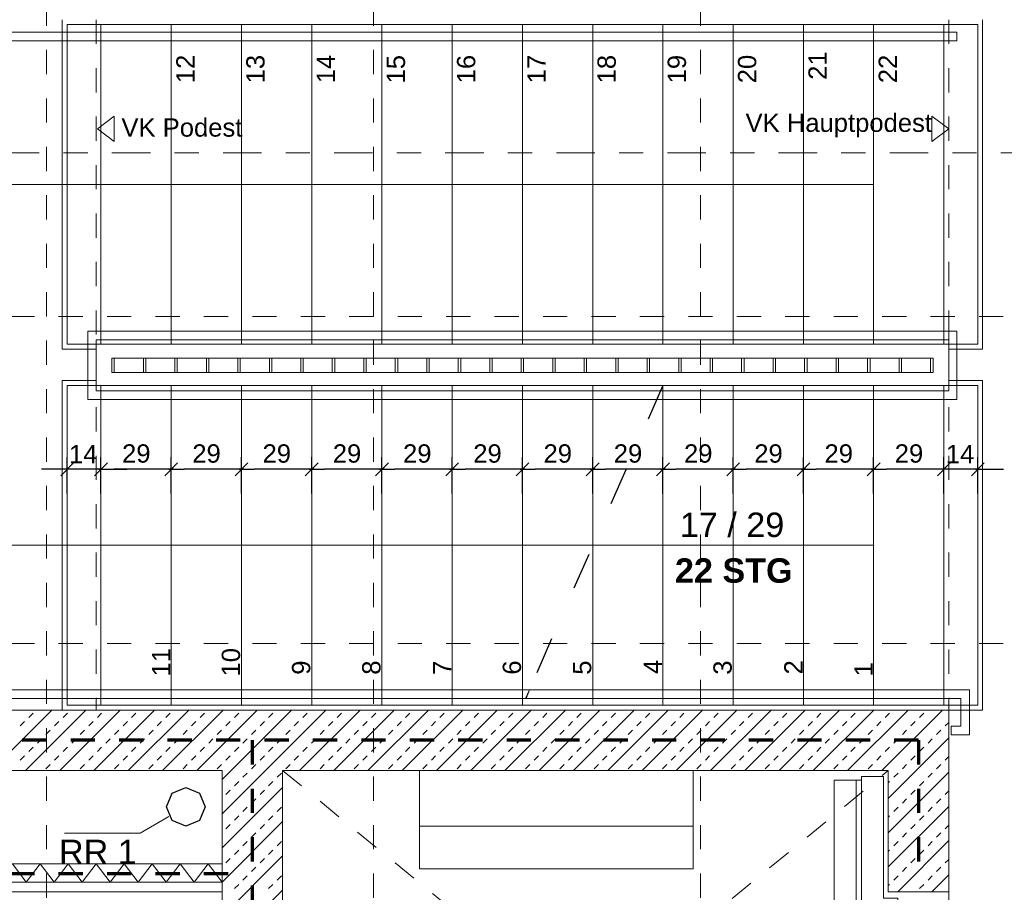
# Model space of a CAD drawing. Header units: metres. Extents: x -45.2 to 14.3, y -31.8 to 10.2.
# Tile 105 of 141: x -21.7 to -17.6, y -3.7 to -0.1. Entities that reach past the tile are written whole.
import ezdxf

# ---------------------------------------------------------------- set-up
doc = ezdxf.new("R2010")
doc.units = ezdxf.units.M
doc.header["$LTSCALE"] = 0.05
for name, pattern in [('Achsen 01', [5.291531, 3.175, -1.058062, 0.352704, -0.705764]), ('gestrichelt - 01', [2, 1, -1]), ('gestrichelt - 02', [4, 2, -2]), ('ISO-07 Punktiert', [0.889, 0.127, -0.762]), ('LPME_Schnittlinie', [7.62, 3.048, -4.572]), ('Raster 01', [2, 1, -1]), ('VW-01 Strichlinie kurz', [2, 1, -1])]:
    doc.linetypes.add(name, pattern=pattern)
doc.layers.get('0').update_dxf_attribs({"lineweight": 25})
for name, color, linetype, lineweight in [('013_Beton und Stahlbetonarbeiten-000 Unterzüge', 7, 'ISO-07 Punktiert', 13), ('013_Beton und Stahlbetonarbeiten-340 Innenwände', 7, 'Continuous', 18), ('031_Metallbauarbeiten-340 Treppen Geländer', 7, 'Continuous', 9), ('039_Trockenbauarbeiten-340 Gipskarton', 7, 'Continuous', 9), ('AV1-Brandschutzkonzept-Brandschutzkonzept', 7, 'Continuous', 5), ('AV1-Schnitt Achsen', 7, 'Achsen 01', 18)]:
    doc.layers.add(name, color=color, linetype=linetype, lineweight=lineweight)
for name, color, linetype, lineweight, true_color in [('013_Beton und Stahlbetonarbeiten-350 Stahlbeton Treppe Ansicht', 7, 'Continuous', 9, 0xa6a6a6), ('039_Trockenbauarbeiten-340 Dämmung', 7, 'Continuous', 9, 0xc0c0c0), ('045_Sanitär Betriebseinrichtung-allg.', 9, 'Continuous', 13, 0x808080), ('069_Aufzüge-allg.', 7, 'Continuous', 9, 0x777777), ('069_Aufzüge-Motor', 7, 'Continuous', 9, 0xaaaaaa), ('069_Aufzüge-Tür', 7, 'Continuous', 9, 0xaaaaaa), ('AV1-Raster', 7, 'Raster 01', 9, 0xa6a6a6), ('Beschriftung', 7, 'Continuous', 9, 0x555555)]:
    doc.layers.add(name, color=color, linetype=linetype, lineweight=lineweight, true_color=true_color)
doc.styles.add('Arial', font='arial.ttf')
doc.styles.add('Arial (bold)', font='arialbd.ttf')

msp = doc.modelspace()

# ---------------------------------------------------------------- linework, layer by layer
at = {"color": 0, "linetype": 'ByBlock', "lineweight": -2}
for p, q in [((-21.505, -1.9812), (-21.568, -1.9812)), ((-21.385, -1.9812), (-21.322, -1.9812)), ((-21.385, -1.9812), (-21.322, -1.9812)), ((-21.075, -1.9812), (-21.138, -1.9812)), ((-21.095, -1.9812), (-21.032, -1.9812)), ((-20.785, -1.9812), (-20.848, -1.9812)), ((-20.805, -1.9812), (-20.742, -1.9812)), ((-20.495, -1.9812), (-20.558, -1.9812)), ((-20.515, -1.9812), (-20.452, -1.9812)), ((-20.205, -1.9812), (-20.268, -1.9812)), ((-20.225, -1.9812), (-20.162, -1.9812)), ((-19.915, -1.9812), (-19.978, -1.9812)), ((-19.935, -1.9812), (-19.872, -1.9812)), ((-19.625, -1.9812), (-19.688, -1.9812)), ((-19.645, -1.9812), (-19.582, -1.9812)), ((-19.335, -1.9812), (-19.398, -1.9812)), ((-19.355, -1.9812), (-19.292, -1.9812)), ((-19.045, -1.9812), (-19.108, -1.9812)), ((-19.065, -1.9812), (-19.002, -1.9812)), ((-18.755, -1.9812), (-18.818, -1.9812)), ((-18.775, -1.9812), (-18.712, -1.9812)), ((-18.465, -1.9812), (-18.528, -1.9812)), ((-18.485, -1.9812), (-18.422, -1.9812)), ((-18.175, -1.9812), (-18.238, -1.9812)), ((-18.195, -1.9812), (-18.132, -1.9812)), ((-17.885, -1.9812), (-17.948, -1.9812)), ((-17.885, -1.9812), (-17.948, -1.9812)), ((-17.765, -1.9812), (-17.702, -1.9812))]:
    msp.add_line(p, q, dxfattribs=at)
at = {"color": 0, "linetype": 'Continuous', "lineweight": -2}
for p, q in [((-21.4885, -1.9547), (-21.5415, -2.0077)), ((-21.4015, -2.0077), (-21.3485, -1.9547)), ((-21.4015, -2.0077), (-21.3485, -1.9547)), ((-21.0585, -1.9547), (-21.1115, -2.0077)), ((-21.1115, -2.0077), (-21.0585, -1.9547)), ((-20.7685, -1.9547), (-20.8215, -2.0077)), ((-20.8215, -2.0077), (-20.7685, -1.9547)), ((-20.4785, -1.9547), (-20.5315, -2.0077)), ((-20.5315, -2.0077), (-20.4785, -1.9547)), ((-20.1885, -1.9547), (-20.2415, -2.0077)), ((-20.2415, -2.0077), (-20.1885, -1.9547)), ((-19.8985, -1.9547), (-19.9515, -2.0077)), ((-19.9515, -2.0077), (-19.8985, -1.9547)), ((-19.6085, -1.9547), (-19.6615, -2.0077)), ((-19.6615, -2.0077), (-19.6085, -1.9547)), ((-19.3185, -1.9547), (-19.3715, -2.0077)), ((-19.3715, -2.0077), (-19.3185, -1.9547)), ((-19.0285, -1.9547), (-19.0815, -2.0077)), ((-19.0815, -2.0077), (-19.0285, -1.9547)), ((-18.7385, -1.9547), (-18.7915, -2.0077)), ((-18.7915, -2.0077), (-18.7385, -1.9547)), ((-18.4485, -1.9547), (-18.5015, -2.0077)), ((-18.5015, -2.0077), (-18.4485, -1.9547)), ((-18.1585, -1.9547), (-18.2115, -2.0077)), ((-18.2115, -2.0077), (-18.1585, -1.9547)), ((-17.8685, -1.9547), (-17.9215, -2.0077)), ((-17.8685, -1.9547), (-17.9215, -2.0077)), ((-17.7815, -2.0077), (-17.7285, -1.9547))]:
    msp.add_line(p, q, dxfattribs=at)
at = {"layer": '013_Beton und Stahlbetonarbeiten-000 Unterzüge', "linetype": 'VW-01 Strichlinie kurz'}
msp.add_lwpolyline([(-18.125, -5.275), (-18.125, -3.725), (-17.875, -3.725), (-17.875, -5.275)], close=True, dxfattribs=at)
at = {"layer": '013_Beton und Stahlbetonarbeiten-340 Innenwände', "color": 251, "linetype": 'Continuous', "lineweight": 13, "true_color": 0x4c4c4c}
for p, q in [((-21.5784, -2.975), (-21.8284, -3.225)), ((-21.437, -2.975), (-21.687, -3.225)), ((-21.6728, -3.0052), (-21.6551, -2.9875)), ((-21.2956, -2.975), (-21.5456, -3.225)), ((-21.5314, -3.0052), (-21.5137, -2.9875)), ((-21.1542, -2.975), (-21.4042, -3.225)), ((-21.39, -3.0052), (-21.3723, -2.9875)), ((-21.0127, -2.975), (-21.2627, -3.225)), ((-21.2486, -3.0052), (-21.2309, -2.9875)), ((-20.8713, -2.975), (-21.1213, -3.225)), ((-21.1071, -3.0052), (-21.0895, -2.9875)), ((-20.7299, -2.975), (-20.9799, -3.225)), ((-20.9657, -3.0052), (-20.948, -2.9875)), ((-20.447, -2.975), (-20.875, -3.403)), ((-20.5885, -2.975), (-20.875, -3.2615)), ((-20.8243, -3.0052), (-20.8066, -2.9875)), ((-20.6829, -3.0052), (-20.6652, -2.9875)), ((-20.3056, -2.975), (-20.5556, -3.225)), ((-20.5415, -3.0052), (-20.5238, -2.9875)), ((-20.1642, -2.975), (-20.4142, -3.225)), ((-20.4, -3.0052), (-20.3824, -2.9875)), ((-20.0228, -2.975), (-20.2728, -3.225)), ((-20.2586, -3.0052), (-20.2409, -2.9875)), ((-19.8814, -2.975), (-20.1314, -3.225)), ((-20.1172, -3.0052), (-20.0995, -2.9875)), ((-19.7399, -2.975), (-19.9899, -3.225)), ((-19.9758, -3.0052), (-19.9581, -2.9875)), ((-19.5985, -2.975), (-19.8485, -3.225)), ((-19.8343, -3.0052), (-19.8167, -2.9875)), ((-19.4571, -2.975), (-19.7071, -3.225)), ((-19.6929, -3.0052), (-19.6752, -2.9875)), ((-19.3157, -2.975), (-19.5657, -3.225)), ((-19.5515, -3.0052), (-19.5338, -2.9875)), ((-19.1743, -2.975), (-19.4243, -3.225)), ((-19.4101, -3.0052), (-19.3924, -2.9875)), ((-19.0328, -2.975), (-19.2828, -3.225)), ((-19.2687, -3.0052), (-19.251, -2.9875)), ((-18.8914, -2.975), (-19.1414, -3.225)), ((-19.1272, -3.0052), (-19.1096, -2.9875)), ((-18.75, -2.975), (-19, -3.225)), ((-18.9858, -3.0052), (-18.9681, -2.9875)), ((-18.6086, -2.975), (-18.8586, -3.225)), ((-18.8444, -3.0052), (-18.8267, -2.9875)), ((-18.4672, -2.975), (-18.7172, -3.225)), ((-18.703, -3.0052), (-18.6853, -2.9875)), ((-18.3257, -2.975), (-18.5757, -3.225)), ((-18.5616, -3.0052), (-18.5439, -2.9875)), ((-18.1843, -2.975), (-18.4343, -3.225)), ((-18.4201, -3.0052), (-18.4025, -2.9875)), ((-18.0429, -2.975), (-18.2929, -3.225)), ((-18.2787, -3.0052), (-18.261, -2.9875)), ((-17.9015, -2.975), (-18.1515, -3.225)), ((-18.1373, -3.0052), (-18.1196, -2.9875)), ((-17.9959, -3.0052), (-17.9782, -2.9875)), ((-21.7082, -3.0406), (-21.6905, -3.0229)), ((-21.5668, -3.0406), (-21.5491, -3.0229)), ((-21.4253, -3.0406), (-21.4077, -3.0229)), ((-21.2839, -3.0406), (-21.2662, -3.0229)), ((-21.1425, -3.0406), (-21.1248, -3.0229)), ((-21.0011, -3.0406), (-20.9834, -3.0229)), ((-20.8597, -3.0406), (-20.842, -3.0229)), ((-20.7182, -3.0406), (-20.7006, -3.0229)), ((-20.5768, -3.0406), (-20.5591, -3.0229)), ((-20.4354, -3.0406), (-20.4177, -3.0229)), ((-20.294, -3.0406), (-20.2763, -3.0229)), ((-20.1525, -3.0406), (-20.1349, -3.0229)), ((-20.0111, -3.0406), (-19.9934, -3.0229)), ((-19.8697, -3.0406), (-19.852, -3.0229)), ((-19.7283, -3.0406), (-19.7106, -3.0229)), ((-19.5869, -3.0406), (-19.5692, -3.0229)), ((-19.4454, -3.0406), (-19.4278, -3.0229)), ((-19.304, -3.0406), (-19.2863, -3.0229)), ((-19.1626, -3.0406), (-19.1449, -3.0229)), ((-19.0212, -3.0406), (-19.0035, -3.0229)), ((-18.8798, -3.0406), (-18.8621, -3.0229)), ((-18.7383, -3.0406), (-18.7207, -3.0229)), ((-18.5969, -3.0406), (-18.5792, -3.0229)), ((-18.4555, -3.0406), (-18.4378, -3.0229)), ((-18.3141, -3.0406), (-18.2964, -3.0229)), ((-18.1726, -3.0406), (-18.155, -3.0229)), ((-18.0312, -3.0406), (-18.0135, -3.0229)), ((-17.8898, -3.0406), (-17.875, -3.0258)), ((-21.6021, -3.0759), (-21.5844, -3.0582)), ((-21.4607, -3.0759), (-21.443, -3.0582)), ((-21.3193, -3.0759), (-21.3016, -3.0582)), ((-21.1778, -3.0759), (-21.1602, -3.0582)), ((-21.0364, -3.0759), (-21.0187, -3.0582)), ((-20.895, -3.0759), (-20.8773, -3.0582)), ((-20.7536, -3.0759), (-20.7359, -3.0582)), ((-20.6122, -3.0759), (-20.5945, -3.0582)), ((-20.4707, -3.0759), (-20.4531, -3.0582)), ((-20.3293, -3.0759), (-20.3116, -3.0582)), ((-20.1879, -3.0759), (-20.1702, -3.0582)), ((-20.0465, -3.0759), (-20.0288, -3.0582)), ((-19.9051, -3.0759), (-19.8874, -3.0582)), ((-19.7636, -3.0759), (-19.746, -3.0582)), ((-19.6222, -3.0759), (-19.6045, -3.0582)), ((-19.4808, -3.0759), (-19.4631, -3.0582)), ((-19.3394, -3.0759), (-19.3217, -3.0582)), ((-19.1979, -3.0759), (-19.1803, -3.0582)), ((-19.0565, -3.0759), (-19.0389, -3.0582)), ((-18.9151, -3.0759), (-18.8974, -3.0582)), ((-18.7737, -3.0759), (-18.756, -3.0582)), ((-18.6323, -3.0759), (-18.6146, -3.0582)), ((-18.4908, -3.0759), (-18.4732, -3.0582)), ((-18.3494, -3.0759), (-18.3317, -3.0582)), ((-18.208, -3.0759), (-18.1903, -3.0582)), ((-18.0666, -3.0759), (-18.0489, -3.0582)), ((-17.9252, -3.0759), (-17.9075, -3.0582)), ((-21.6728, -3.1466), (-21.6551, -3.1289)), ((-21.6375, -3.1113), (-21.6198, -3.0936)), ((-21.5314, -3.1466), (-21.5137, -3.1289)), ((-21.496, -3.1113), (-21.4784, -3.0936)), ((-21.39, -3.1466), (-21.3723, -3.1289)), ((-21.3546, -3.1113), (-21.3369, -3.0936)), ((-21.2486, -3.1466), (-21.2309, -3.1289)), ((-21.2132, -3.1113), (-21.1955, -3.0936)), ((-21.1071, -3.1466), (-21.0895, -3.1289)), ((-21.0718, -3.1113), (-21.0541, -3.0936)), ((-20.9657, -3.1466), (-20.948, -3.1289)), ((-20.9304, -3.1113), (-20.9127, -3.0936)), ((-20.8243, -3.1466), (-20.8066, -3.1289)), ((-20.7889, -3.1113), (-20.7713, -3.0936)), ((-20.6829, -3.1466), (-20.6652, -3.1289)), ((-20.6475, -3.1113), (-20.6298, -3.0936)), ((-20.5415, -3.1466), (-20.5238, -3.1289)), ((-20.5061, -3.1113), (-20.4884, -3.0936)), ((-20.4, -3.1466), (-20.3824, -3.1289)), ((-20.3647, -3.1113), (-20.347, -3.0936)), ((-20.2586, -3.1466), (-20.2409, -3.1289)), ((-20.2233, -3.1113), (-20.2056, -3.0936)), ((-20.1172, -3.1466), (-20.0995, -3.1289)), ((-20.0818, -3.1113), (-20.0642, -3.0936)), ((-19.9758, -3.1466), (-19.9581, -3.1289)), ((-19.9404, -3.1113), (-19.9227, -3.0936)), ((-19.8343, -3.1466), (-19.8167, -3.1289)), ((-19.799, -3.1113), (-19.7813, -3.0936)), ((-19.6929, -3.1466), (-19.6752, -3.1289)), ((-19.6576, -3.1113), (-19.6399, -3.0936)), ((-19.5515, -3.1466), (-19.5338, -3.1289)), ((-19.5161, -3.1113), (-19.4985, -3.0936)), ((-19.4101, -3.1466), (-19.3924, -3.1289)), ((-19.3747, -3.1113), (-19.357, -3.0936)), ((-19.2687, -3.1466), (-19.251, -3.1289)), ((-19.2333, -3.1113), (-19.2156, -3.0936)), ((-19.1272, -3.1466), (-19.1096, -3.1289)), ((-19.0919, -3.1113), (-19.0742, -3.0936)), ((-18.9858, -3.1466), (-18.9681, -3.1289)), ((-18.9505, -3.1113), (-18.9328, -3.0936)), ((-18.8444, -3.1466), (-18.8267, -3.1289)), ((-18.809, -3.1113), (-18.7914, -3.0936)), ((-18.703, -3.1466), (-18.6853, -3.1289)), ((-18.6676, -3.1113), (-18.6499, -3.0936)), ((-18.5616, -3.1466), (-18.5439, -3.1289)), ((-18.5262, -3.1113), (-18.5085, -3.0936)), ((-18.4201, -3.1466), (-18.4025, -3.1289)), ((-18.3848, -3.1113), (-18.3671, -3.0936)), ((-18.2787, -3.1466), (-18.261, -3.1289)), ((-18.2434, -3.1113), (-18.2257, -3.0936)), ((-18.1373, -3.1466), (-18.1196, -3.1289)), ((-17.875, -3.09), (-18.125, -3.34)), ((-18.1019, -3.1113), (-18.0843, -3.0936)), ((-17.9959, -3.1466), (-17.9782, -3.1289)), ((-17.9605, -3.1113), (-17.9428, -3.0936)), ((-21.7082, -3.182), (-21.6905, -3.1643)), ((-21.5668, -3.182), (-21.5491, -3.1643)), ((-21.4253, -3.182), (-21.4077, -3.1643)), ((-21.2839, -3.182), (-21.2662, -3.1643)), ((-21.1425, -3.182), (-21.1248, -3.1643)), ((-21.0011, -3.182), (-20.9834, -3.1643)), ((-20.8597, -3.182), (-20.842, -3.1643)), ((-20.7182, -3.182), (-20.7006, -3.1643)), ((-20.5768, -3.182), (-20.5591, -3.1643)), ((-20.4354, -3.182), (-20.4177, -3.1643)), ((-20.294, -3.182), (-20.2763, -3.1643)), ((-20.1525, -3.182), (-20.1349, -3.1643)), ((-20.0111, -3.182), (-19.9934, -3.1643)), ((-19.8697, -3.182), (-19.852, -3.1643)), ((-19.7283, -3.182), (-19.7106, -3.1643)), ((-19.5869, -3.182), (-19.5692, -3.1643)), ((-19.4454, -3.182), (-19.4278, -3.1643)), ((-19.304, -3.182), (-19.2863, -3.1643)), ((-19.1626, -3.182), (-19.1449, -3.1643)), ((-19.0212, -3.182), (-19.0035, -3.1643)), ((-18.8798, -3.182), (-18.8621, -3.1643)), ((-18.7383, -3.182), (-18.7207, -3.1643)), ((-18.5969, -3.182), (-18.5792, -3.1643)), ((-18.4555, -3.182), (-18.4378, -3.1643)), ((-18.3141, -3.182), (-18.2964, -3.1643)), ((-18.1726, -3.182), (-18.155, -3.1643)), ((-18.0312, -3.182), (-18.0135, -3.1643)), ((-17.8898, -3.182), (-17.875, -3.1672)), ((-21.6021, -3.2173), (-21.5844, -3.1997)), ((-21.4607, -3.2173), (-21.443, -3.1997)), ((-21.3193, -3.2173), (-21.3016, -3.1997)), ((-21.1778, -3.2173), (-21.1602, -3.1997)), ((-21.0364, -3.2173), (-21.0187, -3.1997)), ((-20.895, -3.2173), (-20.8773, -3.1997)), ((-20.7536, -3.2173), (-20.7359, -3.1997)), ((-20.6122, -3.2173), (-20.5945, -3.1997)), ((-20.4707, -3.2173), (-20.4531, -3.1997)), ((-20.3293, -3.2173), (-20.3116, -3.1997)), ((-20.1879, -3.2173), (-20.1702, -3.1997)), ((-20.0465, -3.2173), (-20.0288, -3.1997)), ((-19.9051, -3.2173), (-19.8874, -3.1997)), ((-19.7636, -3.2173), (-19.746, -3.1997)), ((-19.6222, -3.2173), (-19.6045, -3.1997)), ((-19.4808, -3.2173), (-19.4631, -3.1997)), ((-19.3394, -3.2173), (-19.3217, -3.1997)), ((-19.1979, -3.2173), (-19.1803, -3.1997)), ((-19.0565, -3.2173), (-19.0389, -3.1997)), ((-18.9151, -3.2173), (-18.8974, -3.1997)), ((-18.7737, -3.2173), (-18.756, -3.1997)), ((-18.6323, -3.2173), (-18.6146, -3.1997)), ((-18.4908, -3.2173), (-18.4732, -3.1997)), ((-18.3494, -3.2173), (-18.3317, -3.1997)), ((-18.208, -3.2173), (-18.1903, -3.1997)), ((-18.0666, -3.2173), (-18.0489, -3.1997)), ((-17.9252, -3.2173), (-17.9075, -3.1997)), ((-20.7889, -3.2527), (-20.7713, -3.235)), ((-20.6475, -3.2527), (-20.6298, -3.235)), ((-17.875, -3.2314), (-18.125, -3.4814)), ((-18.1019, -3.2527), (-18.0843, -3.235)), ((-17.9605, -3.2527), (-17.9428, -3.235)), ((-20.8243, -3.288), (-20.8066, -3.2704)), ((-20.6829, -3.288), (-20.6652, -3.2704)), ((-18.125, -3.2758), (-18.1196, -3.2704)), ((-17.9959, -3.288), (-17.9782, -3.2704)), ((-20.625, -3.2944), (-20.875, -3.5444)), ((-20.8597, -3.3234), (-20.842, -3.3057)), ((-20.7182, -3.3234), (-20.7006, -3.3057)), ((-18.0312, -3.3234), (-18.0135, -3.3057)), ((-17.8898, -3.3234), (-17.875, -3.3086)), ((-20.7536, -3.3588), (-20.7359, -3.3411)), ((-17.875, -3.3728), (-18.125, -3.6228)), ((-18.0666, -3.3588), (-18.0489, -3.3411)), ((-17.9252, -3.3588), (-17.9075, -3.3411)), ((-20.8243, -3.4295), (-20.8066, -3.4118)), ((-20.7889, -3.3941), (-20.7713, -3.3764)), ((-20.6829, -3.4295), (-20.6652, -3.4118)), ((-20.6475, -3.3941), (-20.6298, -3.3764)), ((-18.125, -3.4172), (-18.1196, -3.4118)), ((-18.1019, -3.3941), (-18.0843, -3.3764)), ((-17.9959, -3.4295), (-17.9782, -3.4118)), ((-17.9605, -3.3941), (-17.9428, -3.3764)), ((-20.625, -3.4358), (-20.875, -3.6858)), ((-20.8597, -3.4648), (-20.842, -3.4471)), ((-20.7182, -3.4648), (-20.7006, -3.4471)), ((-18.0312, -3.4648), (-18.0135, -3.4471)), ((-17.8898, -3.4648), (-17.875, -3.45)), ((-20.7536, -3.5002), (-20.7359, -3.4825)), ((-18.0666, -3.5002), (-18.0489, -3.4825)), ((-17.9252, -3.5002), (-17.9075, -3.4825)), ((-20.7889, -3.5355), (-20.7713, -3.5179)), ((-20.6475, -3.5355), (-20.6298, -3.5179)), ((-18.1019, -3.5355), (-18.0843, -3.5179)), ((-17.875, -3.5142), (-18.0858, -3.725)), ((-17.9605, -3.5355), (-17.9428, -3.5179)), ((-20.625, -3.5772), (-20.875, -3.8272)), ((-20.8243, -3.5709), (-20.8066, -3.5532)), ((-20.6829, -3.5709), (-20.6652, -3.5532)), ((-18.125, -3.5586), (-18.1196, -3.5532)), ((-17.9959, -3.5709), (-17.9782, -3.5532)), ((-20.8597, -3.6062), (-20.842, -3.5886)), ((-20.7182, -3.6062), (-20.7006, -3.5886)), ((-18.0312, -3.6062), (-18.0135, -3.5886)), ((-17.8898, -3.6062), (-17.875, -3.5914)), ((-20.7536, -3.6416), (-20.7359, -3.6239)), ((-18.0666, -3.6416), (-18.0489, -3.6239)), ((-17.875, -3.6556), (-17.9444, -3.725)), ((-17.9252, -3.6416), (-17.9075, -3.6239)), ((-20.8243, -3.7123), (-20.8066, -3.6946)), ((-20.7889, -3.677), (-20.7713, -3.6593)), ((-20.6829, -3.7123), (-20.6652, -3.6946)), ((-20.6475, -3.677), (-20.6298, -3.6593)), ((-18.125, -3.7), (-18.1196, -3.6946)), ((-18.1019, -3.677), (-18.0843, -3.6593)), ((-17.9959, -3.7123), (-17.9782, -3.6946)), ((-17.9605, -3.677), (-17.9428, -3.6593)), ((-20.625, -3.7186), (-20.875, -3.9686))]:
    msp.add_line(p, q, dxfattribs=at)
at = {"layer": '013_Beton und Stahlbetonarbeiten-340 Innenwände'}
msp.add_lwpolyline([(-16.075, -5.275), (-20.625, -5.275), (-20.625, -3.225), (-18.125, -3.225), (-18.125, -3.725), (-17.875, -3.725), (-17.875, -2.975), (-22.825, -2.975), (-22.825, -0.125), (-23.075, -0.125), (-23.075, -3.725), (-22.825, -3.725), (-22.825, -3.225), (-20.875, -3.225), (-20.875, -5.525), (-16.075, -5.525)], close=True, dxfattribs=at)
at = {"layer": '013_Beton und Stahlbetonarbeiten-350 Stahlbeton Treppe Ansicht', "linetype": 'Continuous'}
for p, q in [((-17.755, -0.145), (-21.515, -0.145)), ((-21.085, -1.465), (-21.085, -0.145)), ((-20.795, -1.465), (-20.795, -0.145)), ((-20.505, -1.465), (-20.505, -0.145)), ((-20.215, -1.465), (-20.215, -0.145)), ((-19.925, -1.465), (-19.925, -0.145)), ((-19.635, -1.465), (-19.635, -0.145)), ((-19.345, -1.465), (-19.345, -0.145)), ((-19.055, -1.465), (-19.055, -0.145)), ((-18.765, -1.465), (-18.765, -0.145)), ((-18.475, -1.465), (-18.475, -0.145)), ((-18.185, -0.145), (-18.185, -1.465)), ((-17.895, -0.145), (-17.895, -1.465)), ((-17.755, -0.145), (-17.755, -1.465)), ((-21.085, -2.955), (-21.085, -1.635)), ((-20.795, -2.955), (-20.795, -1.635)), ((-20.505, -2.955), (-20.505, -1.635)), ((-20.215, -2.955), (-20.215, -1.635)), ((-19.925, -2.955), (-19.925, -1.635)), ((-19.635, -2.955), (-19.635, -1.635)), ((-19.345, -2.295), (-19.345, -1.635)), ((-19.635, -2.955), (-21.515, -2.955))]:
    msp.add_line(p, q, dxfattribs=at)
at = {"layer": '013_Beton und Stahlbetonarbeiten-350 Stahlbeton Treppe Ansicht', "color": 252, "linetype": 'Continuous', "true_color": 0x888888}
for p, q in [((-21.515, -0.145), (-21.515, -1.465)), ((-21.375, -0.145), (-21.375, -1.465)), ((-21.515, -1.465), (-17.755, -1.465)), ((-21.515, -1.635), (-19.055, -1.635)), ((-21.515, -1.635), (-21.515, -2.955)), ((-21.375, -1.635), (-21.375, -2.955))]:
    msp.add_line(p, q, dxfattribs=at)
at = {"layer": '013_Beton und Stahlbetonarbeiten-350 Stahlbeton Treppe Ansicht', "linetype": 'Raster 01'}
msp.add_line((-21.395, -0.125), (-21.395, -2.975), dxfattribs=at)
at = {"layer": '013_Beton und Stahlbetonarbeiten-350 Stahlbeton Treppe Ansicht', "color": 7, "linetype": 'Raster 01'}
msp.add_line((-17.875, -0.125), (-17.875, -2.975), dxfattribs=at)
at = {"layer": '013_Beton und Stahlbetonarbeiten-350 Stahlbeton Treppe Ansicht', "color": 7, "linetype": 'LPME_Schnittlinie', "lineweight": 25}
msp.add_line((-19.055, -1.635), (-19.635, -2.955), dxfattribs=at)
at = {"layer": '013_Beton und Stahlbetonarbeiten-350 Stahlbeton Treppe Ansicht', "color": 7}
for p, q in [((-19.055, -2.955), (-19.055, -1.635)), ((-19.055, -1.635), (-17.755, -1.635)), ((-18.765, -2.955), (-18.765, -1.635)), ((-18.475, -1.635), (-18.475, -2.955)), ((-18.185, -2.955), (-18.185, -1.635)), ((-17.895, -2.955), (-17.895, -1.635)), ((-17.755, -2.955), (-17.755, -1.635)), ((-19.345, -2.955), (-19.345, -2.295))]:
    msp.add_line(p, q, dxfattribs=at)
at = {"layer": '013_Beton und Stahlbetonarbeiten-350 Stahlbeton Treppe Ansicht', "color": 0, "linetype": 'Continuous', "lineweight": -2}
for p, q in [((-21.515, -2.0812), (-21.515, -1.9312)), ((-21.375, -2.0812), (-21.375, -1.9312)), ((-21.375, -2.0812), (-21.375, -1.9312)), ((-21.085, -2.0812), (-21.085, -1.9312)), ((-21.085, -2.0812), (-21.085, -1.9312)), ((-20.795, -2.0812), (-20.795, -1.9312)), ((-20.795, -2.0812), (-20.795, -1.9312)), ((-20.505, -2.0812), (-20.505, -1.9312)), ((-20.505, -2.0812), (-20.505, -1.9312)), ((-20.215, -2.0812), (-20.215, -1.9312)), ((-20.215, -2.0812), (-20.215, -1.9312)), ((-19.925, -2.0812), (-19.925, -1.9312)), ((-19.925, -2.0812), (-19.925, -1.9312)), ((-19.635, -2.0812), (-19.635, -1.9312)), ((-19.635, -2.0812), (-19.635, -1.9312)), ((-19.345, -2.0812), (-19.345, -1.9312)), ((-19.345, -2.0812), (-19.345, -1.9312)), ((-19.055, -2.0812), (-19.055, -1.9312)), ((-19.055, -2.0812), (-19.055, -1.9312)), ((-18.765, -2.0812), (-18.765, -1.9312)), ((-18.765, -2.0812), (-18.765, -1.9312)), ((-18.475, -2.0812), (-18.475, -1.9312)), ((-18.475, -2.0812), (-18.475, -1.9312)), ((-18.185, -2.0812), (-18.185, -1.9312)), ((-18.185, -2.0812), (-18.185, -1.9312)), ((-17.895, -2.0812), (-17.895, -1.9312)), ((-17.895, -2.0812), (-17.895, -1.9312)), ((-17.755, -2.0812), (-17.755, -1.9312)), ((-21.568, -1.9812), (-21.621, -1.9812)), ((-21.375, -1.9812), (-21.515, -1.9812)), ((-21.322, -1.9812), (-21.269, -1.9812)), ((-21.138, -1.9812), (-21.322, -1.9812)), ((-20.848, -1.9812), (-21.032, -1.9812)), ((-20.558, -1.9812), (-20.742, -1.9812)), ((-20.268, -1.9812), (-20.452, -1.9812)), ((-19.978, -1.9812), (-20.162, -1.9812)), ((-19.688, -1.9812), (-19.872, -1.9812)), ((-19.398, -1.9812), (-19.582, -1.9812)), ((-19.108, -1.9812), (-19.292, -1.9812)), ((-18.818, -1.9812), (-19.002, -1.9812)), ((-18.528, -1.9812), (-18.712, -1.9812)), ((-18.238, -1.9812), (-18.422, -1.9812)), ((-17.948, -1.9812), (-18.132, -1.9812)), ((-17.948, -1.9812), (-18.001, -1.9812)), ((-17.755, -1.9812), (-17.895, -1.9812)), ((-17.702, -1.9812), (-17.649, -1.9812))]:
    msp.add_line(p, q, dxfattribs=at)
at = {"layer": '013_Beton und Stahlbetonarbeiten-350 Stahlbeton Treppe Ansicht', "color": 7, "linetype": 'Continuous', "lineweight": 18}
msp.add_line((-19.345, -2.295), (-18.185, -2.295), dxfattribs=at)
at = {"layer": '013_Beton und Stahlbetonarbeiten-350 Stahlbeton Treppe Ansicht', "linetype": 'Continuous'}
for points in [[(-21.535, -2.975), (-21.535, -1.615), (-21.395, -1.615), (-21.395, -1.485), (-21.535, -1.485), (-21.535, -0.125)], [(-18.185, -0.805), (-22.2172, -0.805), (-22.2172, -2.295), (-19.345, -2.295)]]:
    msp.add_lwpolyline(points, dxfattribs=at)
at = {"layer": '013_Beton und Stahlbetonarbeiten-350 Stahlbeton Treppe Ansicht', "color": 7, "linetype": 'Continuous'}
msp.add_lwpolyline([(-17.735, -0.125), (-17.735, -1.485), (-17.875, -1.485), (-17.875, -1.615), (-17.735, -1.615), (-17.735, -2.975), (-17.875, -2.975)], dxfattribs=at)
at = {"layer": '013_Beton und Stahlbetonarbeiten-350 Stahlbeton Treppe Ansicht', "color": 7, "lineweight": 13}
for points in [[(-21.32, -0.6285), (-21.39, -0.576), (-21.32, -0.5235)], [(-17.945, -0.6285), (-17.875, -0.576), (-17.945, -0.5235)]]:
    msp.add_lwpolyline(points, close=True, dxfattribs=at)
at = {"layer": '013_Beton und Stahlbetonarbeiten-350 Stahlbeton Treppe Ansicht', "lineweight": 5}
msp.add_lwpolyline([(-18.187, -0.8038), (-18.185, -0.805), (-18.187, -0.8062)], close=True, dxfattribs=at)
at = {"layer": '013_Beton und Stahlbetonarbeiten-350 Stahlbeton Treppe Ansicht', "color": 7, "lineweight": 18}
msp.add_lwpolyline([(-19.343, -2.2962), (-19.345, -2.295), (-19.343, -2.2938)], close=True, dxfattribs=at)
at = {"layer": '013_Beton und Stahlbetonarbeiten-350 Stahlbeton Treppe Ansicht', "color": 7}
msp.add_lwpolyline([(-17.755, -2.955), (-19.246, -2.955), (-19.635, -2.955)], dxfattribs=at)
at = {"layer": '013_Beton und Stahlbetonarbeiten-350 Stahlbeton Treppe Ansicht', "color": 7, "linetype": 'Continuous', "lineweight": 18}
msp.add_circle((-18.185, -2.295), 0.001, dxfattribs=at)
at = {"layer": '031_Metallbauarbeiten-340 Treppen Geländer', "color": 253, "linetype": 'Continuous', "lineweight": 9, "true_color": 0xa6a6a6}
for points in [[(-22.74, -0.2117), (-21.375, -0.2117), (-21.375, -0.1767), (-22.775, -0.1767), (-22.775, -2.9267), (-21.085, -2.9267), (-21.085, -2.8917), (-22.74, -2.8917)], [(-21.375, -0.2117), (-18.185, -0.2117), (-18.185, -0.1767), (-21.375, -0.1767)], [(-18.185, -0.1767), (-18.185, -0.2117), (-17.8413, -0.2117), (-17.8413, -0.1767)], [(-21.4287, -1.6924), (-21.085, -1.6924), (-21.085, -1.6574), (-21.395, -1.6574), (-21.395, -1.4461), (-21.375, -1.4461), (-21.375, -1.4111), (-21.4287, -1.4111)], [(-21.375, -1.4461), (-18.185, -1.4461), (-18.185, -1.4111), (-21.375, -1.4111)], [(-18.185, -1.4111), (-18.185, -1.4461), (-17.875, -1.4461), (-17.875, -1.4111)], [(-19.0641, -1.6574), (-21.085, -1.6574), (-21.085, -1.6924), (-19.0794, -1.6924)], [(-21.085, -2.9267), (-19.6193, -2.9267), (-19.6064, -2.8917), (-21.085, -2.8917)]]:
    msp.add_lwpolyline(points, close=True, dxfattribs=at)
at = {"layer": '031_Metallbauarbeiten-340 Treppen Geländer', "color": 7, "linetype": 'Continuous', "lineweight": 13}
for points in [[(-17.895, -1.6924), (-17.895, -1.6574), (-17.875, -1.6574), (-17.875, -1.4111), (-17.8413, -1.4111), (-17.8413, -1.6924)], [(-21.33, -1.5217), (-21.32, -1.5217), (-21.32, -1.5817), (-21.33, -1.5817)], [(-21.2, -1.5217), (-21.19, -1.5217), (-21.19, -1.5817), (-21.2, -1.5817)], [(-21.07, -1.5217), (-21.06, -1.5217), (-21.06, -1.5817), (-21.07, -1.5817)], [(-20.94, -1.5217), (-20.93, -1.5217), (-20.93, -1.5817), (-20.94, -1.5817)], [(-20.81, -1.5217), (-20.8, -1.5217), (-20.8, -1.5817), (-20.81, -1.5817)], [(-20.68, -1.5217), (-20.67, -1.5217), (-20.67, -1.5817), (-20.68, -1.5817)], [(-20.55, -1.5217), (-20.54, -1.5217), (-20.54, -1.5817), (-20.55, -1.5817)], [(-20.42, -1.5217), (-20.41, -1.5217), (-20.41, -1.5817), (-20.42, -1.5817)], [(-20.29, -1.5217), (-20.28, -1.5217), (-20.28, -1.5817), (-20.29, -1.5817)], [(-20.16, -1.5217), (-20.15, -1.5217), (-20.15, -1.5817), (-20.16, -1.5817)], [(-20.03, -1.5217), (-20.02, -1.5217), (-20.02, -1.5817), (-20.03, -1.5817)], [(-19.9, -1.5217), (-19.89, -1.5217), (-19.89, -1.5817), (-19.9, -1.5817)], [(-19.77, -1.5217), (-19.76, -1.5217), (-19.76, -1.5817), (-19.77, -1.5817)], [(-19.64, -1.5217), (-19.63, -1.5217), (-19.63, -1.5817), (-19.64, -1.5817)], [(-19.51, -1.5217), (-19.5, -1.5217), (-19.5, -1.5817), (-19.51, -1.5817)], [(-19.38, -1.5217), (-19.37, -1.5217), (-19.37, -1.5817), (-19.38, -1.5817)], [(-19.25, -1.5217), (-19.24, -1.5217), (-19.24, -1.5817), (-19.25, -1.5817)], [(-19.12, -1.5217), (-19.11, -1.5217), (-19.11, -1.5817), (-19.12, -1.5817)], [(-18.99, -1.5217), (-18.98, -1.5217), (-18.98, -1.5817), (-18.99, -1.5817)], [(-18.86, -1.5217), (-18.85, -1.5217), (-18.85, -1.5817), (-18.86, -1.5817)], [(-18.73, -1.5217), (-18.72, -1.5217), (-18.72, -1.5817), (-18.73, -1.5817)], [(-18.6, -1.5217), (-18.59, -1.5217), (-18.59, -1.5817), (-18.6, -1.5817)], [(-18.47, -1.5217), (-18.46, -1.5217), (-18.46, -1.5817), (-18.47, -1.5817)], [(-18.34, -1.5217), (-18.33, -1.5217), (-18.33, -1.5817), (-18.34, -1.5817)], [(-18.21, -1.5217), (-18.2, -1.5217), (-18.2, -1.5817), (-18.21, -1.5817)], [(-18.08, -1.5217), (-18.07, -1.5217), (-18.07, -1.5817), (-18.08, -1.5817)], [(-17.95, -1.5217), (-17.94, -1.5217), (-17.94, -1.5817), (-17.95, -1.5817)], [(-19.0794, -1.6924), (-17.895, -1.6924), (-17.895, -1.6574), (-19.0641, -1.6574)], [(-19.6218, -2.9267), (-17.895, -2.9267), (-17.895, -2.8917), (-19.6064, -2.8917)], [(-17.895, -2.8917), (-17.895, -2.9267), (-17.825, -2.9267), (-17.825, -3.0417), (-17.8645, -3.0417), (-17.8645, -3.0767), (-17.79, -3.0767), (-17.79, -2.8917)]]:
    msp.add_lwpolyline(points, close=True, dxfattribs=at)
at = {"layer": '031_Metallbauarbeiten-340 Treppen Geländer', "color": 8, "linetype": 'Continuous', "lineweight": 13, "true_color": 0x808080}
msp.add_lwpolyline([(-21.33, -1.5217), (-17.94, -1.5217), (-17.94, -1.5817), (-21.33, -1.5817)], close=True, dxfattribs=at)
at = {"layer": '039_Trockenbauarbeiten-340 Dämmung'}
msp.add_lwpolyline([(-20.875, -3.61), (-22.825, -3.61), (-22.825, -3.685), (-20.875, -3.685)], close=True, dxfattribs=at)
msp.add_lwpolyline([(-20.875, -3.685), (-20.9327, -3.61), (-20.9905, -3.685), (-21.0482, -3.61), (-21.1059, -3.685), (-21.1637, -3.61), (-21.2214, -3.685), (-21.2791, -3.61), (-21.3369, -3.685), (-21.3946, -3.61), (-21.4524, -3.685), (-21.5101, -3.61), (-21.5678, -3.685), (-21.6256, -3.61), (-21.6833, -3.685), (-21.741, -3.61)], dxfattribs=at)
at = {"layer": '039_Trockenbauarbeiten-340 Gipskarton'}
msp.add_lwpolyline([(-20.875, -3.725), (-22.825, -3.725), (-22.825, -3.685), (-20.875, -3.685)], close=True, dxfattribs=at)
at = {"layer": '045_Sanitär Betriebseinrichtung-allg.', "color": 165, "lineweight": 25, "true_color": 0x595995}
msp.add_lwpolyline([(-21.105, -3.375), (-21.0816, -3.3184), (-21.025, -3.295), (-20.9684, -3.3184), (-20.945, -3.375), (-20.9684, -3.4316), (-21.025, -3.455), (-21.0816, -3.4316)], close=True, dxfattribs=at)
at = {"layer": '045_Sanitär Betriebseinrichtung-allg.', "color": 165, "lineweight": 13, "true_color": 0x595995}
msp.add_lwpolyline([(-21.0943, -3.415), (-21.2129, -3.4835), (-21.526, -3.4835)], dxfattribs=at)
at = {"layer": '069_Aufzüge-allg.', "linetype": 'gestrichelt - 02'}
for p, q in [((-20.625, -3.225), (-18.125, -5.275)), ((-20.625, -5.275), (-18.125, -3.225))]:
    msp.add_line(p, q, dxfattribs=at)
at = {"layer": '069_Aufzüge-Motor'}
for points in [[(-20.06, -3.225), (-18.93, -3.225), (-18.93, -3.63), (-20.06, -3.63)], [(-20.06, -3.455), (-18.93, -3.455), (-18.93, -3.63), (-20.06, -3.63)]]:
    msp.add_lwpolyline(points, close=True, dxfattribs=at)
at = {"layer": '069_Aufzüge-Tür', "color": 253, "true_color": 0xaaaaaa}
msp.add_lwpolyline([(-18.3475, -3.265), (-18.235, -3.265), (-18.235, -3.2492), (-18.145, -3.2492), (-18.145, -3.751), (-18.085, -3.751), (-18.085, -5.095), (-18.235, -5.095), (-18.235, -5.0281), (-18.3475, -5.0281)], close=True, dxfattribs=at)
at = {"layer": '069_Aufzüge-Tür', "lineweight": 18}
for points in [[(-18.235, -5.095), (-18.235, -3.2492), (-18.145, -3.2492), (-18.145, -3.7511), (-18.085, -3.7511), (-18.085, -5.095)], [(-18.3475, -3.265), (-18.2575, -3.265), (-18.2575, -5.0281), (-18.3475, -5.0281)]]:
    msp.add_lwpolyline(points, close=True, dxfattribs=at)
at = {"layer": 'AV1-Brandschutzkonzept-Brandschutzkonzept', "color": 14, "linetype": 'gestrichelt - 01', "lineweight": 70, "true_color": 0xaa0000}
for q in [(-22.95, -3.1), (-18, -3.65)]:
    msp.add_line((-18, -3.1), q, dxfattribs=at)
at = {"layer": 'AV1-Brandschutzkonzept-Brandschutzkonzept', "color": 220, "linetype": 'gestrichelt - 01', "lineweight": 70, "true_color": 0xff00bc}
for p, q in [((-20.75, -5.4), (-20.75, -3.1)), ((-22.95, -3.65), (-20.75, -3.65))]:
    msp.add_line(p, q, dxfattribs=at)
at = {"layer": 'AV1-Raster'}
for p, q in [((-21.6, -22.95), (-21.6, 1.35)), ((-20.25, -22.95), (-20.25, 1.35)), ((-18.9, -22.95), (-18.9, 1.35)), ((1.35, -1.35), (-40.5, -1.35)), ((1.35, -2.7), (-40.5, -2.7))]:
    msp.add_line(p, q, dxfattribs=at)
at = {"layer": 'AV1-Schnitt Achsen'}
msp.add_line((-43.35, -0.675), (4.2, -0.675), dxfattribs=at)
at = {"layer": 'Defpoints', "color": 0, "lineweight": 0}
for p, q in [((-21.515, -1.9812), (-21.515, -1.9812)), ((-21.375, -1.9812), (-21.375, -1.9812)), ((-21.085, -1.9812), (-21.085, -1.9812)), ((-20.795, -1.9812), (-20.795, -1.9812)), ((-20.505, -1.9812), (-20.505, -1.9812)), ((-20.215, -1.9812), (-20.215, -1.9812)), ((-19.925, -1.9812), (-19.925, -1.9812)), ((-19.635, -1.9812), (-19.635, -1.9812)), ((-19.345, -1.9812), (-19.345, -1.9812)), ((-19.055, -1.9812), (-19.055, -1.9812)), ((-18.765, -1.9812), (-18.765, -1.9812)), ((-18.475, -1.9812), (-18.475, -1.9812)), ((-18.185, -1.9812), (-18.185, -1.9812)), ((-17.895, -1.9812), (-17.895, -1.9812)), ((-20.215, -2.2953), (-20.215, -2.2953)), ((-20.215, -2.2953), (-20.215, -2.2953)), ((-19.925, -2.2953), (-19.925, -2.2953)), ((-19.925, -2.2953), (-19.925, -2.2953)), ((-19.345, -2.3126), (-19.345, -2.3126)), ((-19.345, -2.3126), (-19.345, -2.3126)), ((-20.505, -2.3633), (-20.505, -2.3633)), ((-20.505, -2.3633), (-20.505, -2.3633)), ((-19.635, -2.4292), (-19.635, -2.4292)), ((-19.635, -2.4292), (-19.635, -2.4292)), ((-20.795, -2.6394), (-20.795, -2.6394)), ((-20.795, -2.6394), (-20.795, -2.6394)), ((-21.085, -2.6609), (-21.085, -2.6609)), ((-21.085, -2.6609), (-21.085, -2.6609)), ((-18.475, -2.6704), (-18.475, -2.6704)), ((-18.475, -2.6704), (-18.475, -2.6704)), ((-18.185, -2.6585), (-18.185, -2.6585)), ((-18.185, -2.6585), (-18.185, -2.6585)), ((-17.895, -2.6688), (-17.895, -2.6688)), ((-17.895, -2.6688), (-17.895, -2.6688)), ((-19.055, -2.7052), (-19.055, -2.7052)), ((-19.055, -2.7052), (-19.055, -2.7052)), ((-18.765, -2.7052), (-18.765, -2.7052)), ((-18.765, -2.7052), (-18.765, -2.7052)), ((-21.375, -2.7394), (-21.375, -2.7394)), ((-21.375, -2.7394), (-21.375, -2.7394)), ((-21.515, -2.955), (-21.515, -2.955)), ((-17.755, -2.955), (-17.755, -2.955)), ((-17.875, -2.975), (-17.875, -2.975)), ((-17.875, -2.975), (-17.875, -2.975)), ((-20.875, -3.725), (-20.875, -3.725))]:
    msp.add_line(p, q, dxfattribs=at)

# ---------------------------------------------------------------- texts
at = {"layer": '013_Beton und Stahlbetonarbeiten-350 Stahlbeton Treppe Ansicht', "attachment_point": 7, "rotation": 90, "style": 'Arial'}
for s, insert, char_height in [('12', (-20.9887, -0.387), 0.07565), ('13', (-20.6987, -0.3878), 0.07565), ('14', (-20.4087, -0.3874), 0.07565), ('15', (-20.1187, -0.3883), 0.07565), ('16', (-19.8287, -0.3877), 0.07565), ('17', (-19.5387, -0.3878), 0.07565), ('18', (-19.2487, -0.3879), 0.07565), ('19', (-18.9587, -0.3879), 0.07565), ('20', (-18.6687, -0.3875), 0.07565), ('21', (-18.3787, -0.3732), 0.07565), ('22', (-18.0887, -0.387), 0.07565), ('11', (-21.0885, -2.8365), 0.07565), ('10', (-20.7998, -2.8365), 0.07565), ('9', (-20.5098, -2.8294), 0.0757), ('8', (-20.2198, -2.8293), 0.0757), ('7', (-19.9285, -2.83), 0.0757), ('6', (-19.6398, -2.829), 0.0757)]:
    msp.add_mtext(s, dxfattribs=dict(at, insert=insert, char_height=char_height))
at = {"layer": '013_Beton und Stahlbetonarbeiten-350 Stahlbeton Treppe Ansicht', "color": 7, "attachment_point": 7, "style": 'Arial'}
for s, insert, char_height in [(' VK Podest', (-21.32, -0.6089), 0.07565), ('VK Hauptpodest', (-18.7139, -0.6111), 0.075654)]:
    msp.add_mtext(s, dxfattribs=dict(at, insert=insert, char_height=char_height))
at = {"layer": '013_Beton und Stahlbetonarbeiten-350 Stahlbeton Treppe Ansicht', "color": 0, "lineweight": 9, "char_height": 0.07565, "attachment_point": 7, "style": 'Arial'}
for s, insert in [('14', (-21.507, -1.9561)), ('29', (-21.288, -1.9548)), ('29', (-20.998, -1.9548)), ('29', (-20.708, -1.9548)), ('29', (-20.418, -1.9548)), ('29', (-20.128, -1.9548)), ('29', (-19.838, -1.9548)), ('29', (-19.548, -1.9548)), ('29', (-19.258, -1.9548)), ('29', (-18.968, -1.9548)), ('29', (-18.678, -1.9548)), ('29', (-18.388, -1.9548)), ('29', (-18.098, -1.9548)), ('14', (-17.887, -1.9561))]:
    msp.add_mtext(s, dxfattribs=dict(at, insert=insert))
at = {"layer": '013_Beton und Stahlbetonarbeiten-350 Stahlbeton Treppe Ansicht', "color": 7, "char_height": 0.0757, "attachment_point": 7, "rotation": 90, "style": 'Arial'}
for s, insert in [('5', (-19.3498, -2.8294)), ('4', (-19.0585, -2.8263)), ('3', (-18.7699, -2.8294)), ('2', (-18.4785, -2.8281)), ('1', (-18.1885, -2.8365))]:
    msp.add_mtext(s, dxfattribs=dict(at, insert=insert))
at = {"layer": '045_Sanitär Betriebseinrichtung-allg.', "color": 165, "true_color": 0x595995, "insert": (-21.5483, -3.6112), "char_height": 0.10087, "attachment_point": 7, "style": 'Arial'}
msp.add_mtext('RR 1', dxfattribs=at)
at = {"layer": 'Beschriftung', "color": 7, "char_height": 0.10087, "attachment_point": 7}
for s, insert, style in [('17 / 29', (-18.985, -2.2621), 'Arial'), ('22 STG', (-19.0053, -2.4509), 'Arial (bold)')]:
    msp.add_mtext(s, dxfattribs=dict(at, insert=insert, style=style))

doc.saveas('drawing.dxf')
